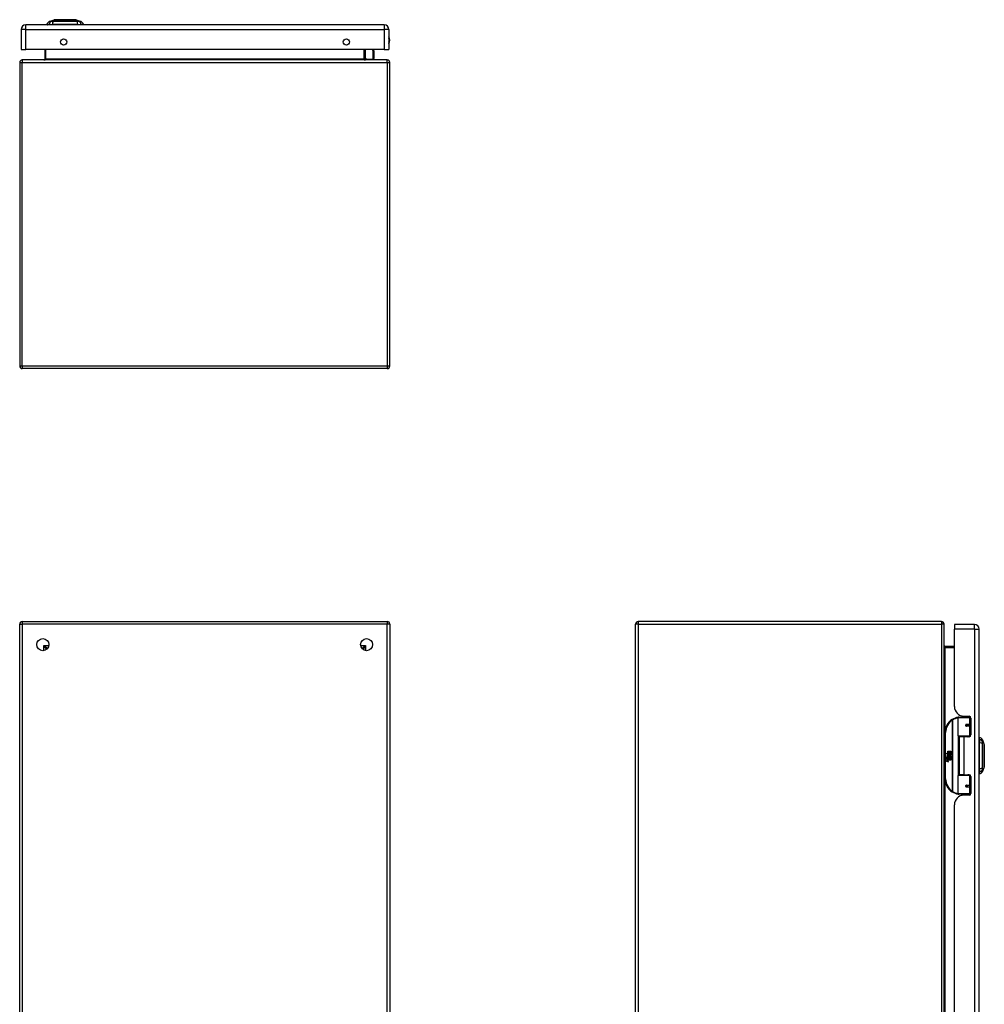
# Model space of a CAD drawing. Header units: inches. Extents: x 12.5 to 98.5, y 6.2 to 70.
# Tile 2 of 5: x 12.5 to 43.8, y 38.1 to 70. Entities that reach past the tile are written whole.
import ezdxf

# ---------------------------------------------------------------- set-up
doc = ezdxf.new("R2010")
doc.units = ezdxf.units.IN
doc.header["$MEASUREMENT"] = 0
doc.layers.add('Visible Edges(ANSI)', color=7, linetype='Continuous', lineweight=25)
doc.layers.add('Visible Tangent Edges(ANSI)', color=7, linetype='Continuous', lineweight=25)

msp = doc.modelspace()

# ---------------------------------------------------------------- linework, layer by layer
at = {"layer": 'Visible Edges(ANSI)'}
for p, q in [((13.48, 69.944), (13.64, 70.007)), ((14.354, 70.007), (14.513, 69.944)), ((12.573, 69.69), (12.573, 69.036)), ((24.345, 69.836), (12.719, 69.836)), ((13.474, 69.852), (13.406, 69.852)), ((13.474, 69.852), (13.585, 69.852)), ((14.408, 69.852), (13.585, 69.852)), ((14.408, 69.852), (14.519, 69.852)), ((14.587, 69.852), (14.519, 69.852)), ((24.491, 69.69), (24.491, 69.036)), ((12.573, 69.036), (12.719, 69.036)), ((24.345, 69.036), (12.719, 69.036)), ((13.335, 69.036), (13.335, 68.733)), ((23.709, 68.733), (23.709, 69.036)), ((23.993, 69.036), (24.004, 68.979)), ((24.004, 68.976), (24.004, 68.752)), ((24.345, 69.036), (24.491, 69.036)), ((12.522, 68.618), (12.522, 58.786)), ((24.438, 68.702), (12.606, 68.702)), ((23.755, 68.738), (23.715, 68.777)), ((23.768, 68.732), (23.985, 68.732)), ((24.522, 58.786), (24.522, 68.618)), ((24.438, 58.702), (12.606, 58.702)), ((12.522, 26.589), (12.522, 50.421)), ((12.606, 50.505), (24.438, 50.505)), ((24.522, 50.421), (24.522, 26.589)), ((32.495, 26.589), (32.495, 50.421)), ((42.411, 50.505), (32.579, 50.505)), ((42.495, 26.589), (42.495, 50.421)), ((42.829, 50.407), (42.829, 50.261)), ((43.483, 50.407), (42.829, 50.407)), ((42.829, 47.75), (42.829, 50.261)), ((43.629, 26.75), (43.629, 50.261)), ((13.388, 49.608), (13.388, 49.598)), ((13.429, 49.639), (13.419, 49.639)), ((23.625, 49.639), (23.616, 49.639)), ((23.656, 49.608), (23.656, 49.598)), ((42.829, 49.692), (42.526, 49.692)), ((42.95, 46.802), (42.95, 47.387)), ((42.969, 47.407), (43.299, 47.407)), ((43.074, 47.445), (43.074, 47.407)), ((43.141, 47.438), (43.307, 47.438)), ((43.2, 47.438), (43.2, 47.407)), ((43.358, 47.407), (43.299, 47.407)), ((43.358, 47.407), (43.359, 47.407)), ((43.366, 47.378), (43.366, 46.831)), ((42.525, 46.907), (42.525, 45.407)), ((43.217, 47.162), (43.217, 47.16)), ((43.222, 47.16), (43.217, 47.16)), ((43.309, 47.162), (43.222, 47.162)), ((43.222, 47.119), (43.309, 47.119)), ((43.224, 47.16), (43.224, 47.162)), ((43.225, 47.121), (43.225, 47.119)), ((43.309, 47.162), (43.366, 47.162)), ((43.366, 47.119), (43.309, 47.119)), ((43.303, 46.786), (42.966, 46.786)), ((43.137, 46.772), (42.984, 46.772)), ((42.984, 46.772), (42.984, 45.541)), ((43.042, 46.786), (43.042, 46.772)), ((43.307, 46.772), (43.137, 46.772)), ((43.233, 46.786), (43.233, 46.772)), ((43.303, 46.786), (43.346, 46.786)), ((43.645, 46.679), (43.645, 46.747)), ((43.645, 46.679), (43.645, 46.568)), ((43.737, 46.673), (43.8, 46.513)), ((42.613, 46.307), (42.645, 46.307)), ((42.613, 46.21), (42.613, 46.307)), ((42.645, 46.307), (42.645, 46.208)), ((42.649, 46.307), (42.681, 46.307)), ((42.649, 46.208), (42.649, 46.307)), ((42.681, 46.307), (42.681, 46.208)), ((42.686, 46.208), (42.686, 46.307)), ((42.686, 46.307), (42.718, 46.307)), ((42.718, 46.307), (42.718, 46.173)), ((43.645, 45.745), (43.645, 46.568)), ((42.565, 46.234), (42.613, 46.21)), ((42.611, 46.191), (42.565, 46.234)), ((42.579, 46.111), (42.607, 46.087)), ((42.579, 46.095), (42.579, 46.111)), ((42.599, 46.082), (42.579, 46.095)), ((42.579, 46.072), (42.599, 46.079)), ((42.579, 46.055), (42.579, 46.072)), ((42.607, 46.069), (42.579, 46.055)), ((42.579, 46.049), (42.634, 46.039)), ((42.579, 46.035), (42.579, 46.049)), ((42.602, 46.031), (42.579, 46.035)), ((42.579, 46.015), (42.614, 46.009)), ((42.579, 46.001), (42.579, 46.015)), ((42.602, 45.997), (42.579, 46.001)), ((42.579, 45.981), (42.614, 45.975)), ((42.579, 45.968), (42.579, 45.981)), ((42.614, 45.961), (42.579, 45.968)), ((42.591, 46.117), (42.582, 46.117)), ((42.597, 46.189), (42.611, 46.191)), ((42.641, 46.157), (42.597, 46.189)), ((42.599, 46.079), (42.599, 46.082)), ((42.603, 46.11), (42.603, 46.147)), ((42.607, 46.087), (42.634, 46.1)), ((42.634, 46.045), (42.607, 46.069)), ((42.612, 46.145), (42.612, 46.121)), ((42.616, 46.208), (42.645, 46.193)), ((42.645, 46.208), (42.616, 46.208)), ((42.634, 46.084), (42.616, 46.076)), ((42.616, 46.076), (42.616, 46.074)), ((42.616, 46.074), (42.634, 46.061)), ((42.619, 46.074), (42.637, 46.082)), ((42.718, 46.074), (42.619, 46.074)), ((42.624, 46.028), (42.624, 46.025)), ((42.634, 46.028), (42.624, 46.028)), ((42.626, 46.07), (42.718, 46.07)), ((42.637, 46.063), (42.626, 46.07)), ((42.629, 46.15), (42.641, 46.157)), ((42.631, 46.024), (42.637, 46.024)), ((42.634, 46.1), (42.634, 46.084)), ((42.634, 46.061), (42.634, 46.045)), ((42.634, 46.039), (42.634, 46.028)), ((42.645, 46.193), (42.635, 46.191)), ((42.635, 46.191), (42.663, 46.171)), ((42.637, 46.104), (42.716, 46.104)), ((42.637, 46.082), (42.637, 46.104)), ((42.637, 46.04), (42.637, 46.063)), ((42.718, 46.04), (42.637, 46.04)), ((42.637, 46.036), (42.718, 46.036)), ((42.637, 46.024), (42.637, 46.036)), ((42.667, 46.141), (42.638, 46.12)), ((42.718, 46.007), (42.638, 46.007)), ((42.681, 46.208), (42.649, 46.208)), ((42.663, 46.171), (42.717, 46.208)), ((42.716, 46.104), (42.667, 46.141)), ((42.717, 46.208), (42.686, 46.208)), ((42.718, 46.173), (42.692, 46.155)), ((42.692, 46.155), (42.718, 46.141)), ((42.718, 46.141), (42.718, 46.074)), ((42.718, 46.07), (42.718, 46.04)), ((42.718, 46.036), (42.718, 46.007)), ((43.645, 45.745), (43.645, 45.634)), ((43.645, 45.566), (43.645, 45.634)), ((43.8, 45.8), (43.737, 45.64)), ((42.95, 44.926), (42.95, 45.511)), ((42.966, 45.527), (43.303, 45.527)), ((43.137, 45.541), (42.984, 45.541)), ((43.042, 45.527), (43.042, 45.541)), ((43.137, 45.541), (43.307, 45.541)), ((43.233, 45.527), (43.233, 45.541)), ((43.346, 45.527), (43.303, 45.527)), ((43.366, 45.482), (43.366, 44.935)), ((43.217, 45.151), (43.217, 45.153)), ((43.217, 45.153), (43.222, 45.153)), ((43.309, 45.194), (43.222, 45.194)), ((43.222, 45.151), (43.309, 45.151)), ((43.224, 45.153), (43.224, 45.151)), ((43.225, 45.192), (43.225, 45.194)), ((43.309, 45.194), (43.366, 45.194)), ((43.366, 45.151), (43.309, 45.151)), ((43.299, 44.907), (42.969, 44.907)), ((43.074, 44.868), (43.074, 44.907)), ((43.307, 44.876), (43.141, 44.876)), ((43.2, 44.876), (43.2, 44.907)), ((43.299, 44.907), (43.358, 44.907)), ((43.359, 44.907), (43.358, 44.907)), ((42.829, 32.447), (42.829, 44.564))]:
    msp.add_line(p, q, dxfattribs=at)
at = {"layer": 'Visible Edges(ANSI)', "flags": 128}
for points in [[(14.352, 70.007), (14.351, 70.007), (14.35, 70.007), (14.348, 70.007), (14.345, 70.007), (14.341, 70.007), (14.336, 70.007), (14.331, 70.007), (14.325, 70.007), (14.318, 70.007), (14.31, 70.007), (14.301, 70.007), (14.292, 70.007), (14.282, 70.007), (14.271, 70.007), (14.26, 70.007), (14.248, 70.007), (14.235, 70.007), (14.222, 70.007), (14.208, 70.007), (14.194, 70.007), (14.179, 70.007), (14.164, 70.007), (14.149, 70.007), (14.133, 70.007), (14.116, 70.007), (14.1, 70.007), (14.083, 70.007), (14.066, 70.007), (14.049, 70.007), (14.031, 70.007), (14.014, 70.007), (13.997, 70.007), (13.979, 70.007), (13.962, 70.007), (13.944, 70.007), (13.927, 70.007), (13.91, 70.007), (13.893, 70.007), (13.877, 70.007), (13.86, 70.007), (13.844, 70.007), (13.829, 70.007), (13.814, 70.007), (13.799, 70.007), (13.785, 70.007), (13.771, 70.007), (13.758, 70.007), (13.745, 70.007), (13.733, 70.007), (13.722, 70.007), (13.711, 70.007), (13.701, 70.007), (13.692, 70.007), (13.683, 70.007), (13.675, 70.007), (13.668, 70.007), (13.662, 70.007), (13.657, 70.007), (13.652, 70.007), (13.648, 70.007), (13.645, 70.007), (13.643, 70.007), (13.642, 70.007), (13.642, 70.007)], [(42.957, 47.402), (42.957, 47.402), (42.956, 47.402), (42.956, 47.402), (42.956, 47.402), (42.956, 47.402), (42.955, 47.402), (42.955, 47.402), (42.955, 47.402), (42.955, 47.402), (42.954, 47.402), (42.954, 47.402), (42.954, 47.401), (42.954, 47.401), (42.953, 47.401), (42.953, 47.401), (42.953, 47.401), (42.953, 47.401), (42.952, 47.401), (42.952, 47.401), (42.952, 47.401), (42.952, 47.401), (42.951, 47.401), (42.951, 47.401), (42.951, 47.401)], [(43.222, 47.119), (43.219, 47.119), (43.217, 47.12), (43.214, 47.121), (43.212, 47.122), (43.209, 47.123), (43.207, 47.125), (43.205, 47.127), (43.203, 47.13), (43.202, 47.132), (43.201, 47.135), (43.201, 47.138), (43.2, 47.141), (43.201, 47.144), (43.201, 47.147), (43.202, 47.149), (43.203, 47.152), (43.205, 47.154), (43.207, 47.156), (43.209, 47.158), (43.212, 47.16), (43.214, 47.161), (43.217, 47.162), (43.219, 47.162), (43.222, 47.162)], [(43.269, 46.772), (43.272, 46.773), (43.275, 46.774), (43.278, 46.775), (43.281, 46.776), (43.284, 46.777), (43.287, 46.778), (43.29, 46.779), (43.293, 46.78), (43.296, 46.781), (43.3, 46.782), (43.303, 46.782), (43.306, 46.783), (43.309, 46.783), (43.312, 46.784), (43.315, 46.784), (43.318, 46.785), (43.321, 46.785), (43.324, 46.786), (43.327, 46.786), (43.331, 46.786), (43.334, 46.786), (43.337, 46.786), (43.34, 46.786), (43.343, 46.786)], [(43.8, 45.801), (43.8, 45.802), (43.8, 45.803), (43.8, 45.805), (43.8, 45.808), (43.8, 45.812), (43.8, 45.817), (43.8, 45.822), (43.8, 45.828), (43.8, 45.836), (43.8, 45.843), (43.8, 45.852), (43.8, 45.861), (43.8, 45.871), (43.8, 45.882), (43.8, 45.893), (43.8, 45.905), (43.8, 45.918), (43.8, 45.931), (43.8, 45.945), (43.8, 45.959), (43.8, 45.974), (43.8, 45.989), (43.8, 46.004), (43.8, 46.02), (43.8, 46.037), (43.8, 46.053), (43.8, 46.07), (43.8, 46.087), (43.8, 46.104), (43.8, 46.122), (43.8, 46.139), (43.8, 46.156), (43.8, 46.174), (43.8, 46.191), (43.8, 46.209), (43.8, 46.226), (43.8, 46.243), (43.8, 46.26), (43.8, 46.276), (43.8, 46.293), (43.8, 46.309), (43.8, 46.324), (43.8, 46.339), (43.8, 46.354), (43.8, 46.368), (43.8, 46.382), (43.8, 46.395), (43.8, 46.408), (43.8, 46.42), (43.8, 46.431), (43.8, 46.442), (43.8, 46.452), (43.8, 46.461), (43.8, 46.47), (43.8, 46.478), (43.8, 46.485), (43.8, 46.491), (43.8, 46.496), (43.8, 46.501), (43.8, 46.505), (43.8, 46.508), (43.8, 46.51), (43.8, 46.511), (43.8, 46.512)], [(43.343, 45.527), (43.34, 45.527), (43.337, 45.527), (43.334, 45.527), (43.331, 45.527), (43.327, 45.527), (43.324, 45.527), (43.321, 45.528), (43.318, 45.528), (43.315, 45.529), (43.312, 45.529), (43.309, 45.53), (43.306, 45.53), (43.303, 45.531), (43.3, 45.531), (43.296, 45.532), (43.293, 45.533), (43.29, 45.534), (43.287, 45.535), (43.284, 45.536), (43.281, 45.537), (43.278, 45.538), (43.275, 45.539), (43.272, 45.54), (43.269, 45.541)], [(43.222, 45.151), (43.219, 45.151), (43.217, 45.151), (43.214, 45.152), (43.212, 45.153), (43.209, 45.155), (43.207, 45.157), (43.205, 45.159), (43.203, 45.161), (43.202, 45.164), (43.201, 45.166), (43.201, 45.169), (43.2, 45.172), (43.201, 45.175), (43.201, 45.178), (43.202, 45.181), (43.203, 45.184), (43.205, 45.186), (43.207, 45.188), (43.209, 45.19), (43.212, 45.191), (43.214, 45.192), (43.217, 45.193), (43.219, 45.194), (43.222, 45.194)], [(42.951, 44.912), (42.951, 44.912), (42.951, 44.912), (42.952, 44.912), (42.952, 44.912), (42.952, 44.912), (42.952, 44.912), (42.953, 44.912), (42.953, 44.912), (42.953, 44.912), (42.953, 44.912), (42.954, 44.912), (42.954, 44.912), (42.954, 44.912), (42.954, 44.912), (42.955, 44.911), (42.955, 44.911), (42.955, 44.911), (42.955, 44.911), (42.956, 44.911), (42.956, 44.911), (42.956, 44.911), (42.956, 44.911), (42.957, 44.911), (42.957, 44.911)]]:
    msp.add_lwpolyline(points, dxfattribs=at)
at = {"layer": 'Visible Edges(ANSI)'}
for centre, radius in [((13.948, 69.286), 0.102), ((23.116, 69.286), 0.102), ((13.272, 49.755), 0.195), ((23.772, 49.755), 0.195), ((43.222, 47.141), 0.0197), ((43.222, 45.172), 0.0197)]:
    msp.add_circle(centre, radius, dxfattribs=at)
for centre, radius, start, end in [((13.523, 69.834), 0.118, 111.2505, 171.3991), ((13.642, 70.002), 0.00492, 90.2088, 111.2505), ((14.352, 70.002), 0.00492, 68.7495, 89.7912), ((14.47, 69.834), 0.118, 8.6009, 68.7495), ((12.719, 69.69), 0.146, 90, 180), ((13.465, 69.86), 0.0394, 191.537, 216.8699), ((14.528, 69.86), 0.0394, 323.1301, 348.463), ((24.345, 69.69), 0.146, 0, 90), ((24.338, 69.344), 0.188, 324.6864, 35.3136), ((23.985, 68.976), 0.0197, 0, 10.9409), ((12.606, 68.618), 0.084, 90, 180), ((13.304, 68.733), 0.031, 270, 0), ((23.729, 68.791), 0.0197, 180, 225), ((23.74, 68.733), 0.031, 180, 270), ((23.768, 68.752), 0.0197, 225, 270), ((23.985, 68.752), 0.0197, 270, 0), ((24.438, 68.618), 0.084, 0, 90), ((12.606, 58.786), 0.084, 180, 270), ((24.438, 58.786), 0.084, 270, 0), ((12.606, 50.421), 0.084, 90, 180), ((24.438, 50.421), 0.084, 0, 90), ((32.579, 50.421), 0.084, 90, 180), ((42.411, 50.421), 0.084, 0, 90), ((43.483, 50.261), 0.146, 0, 90), ((13.419, 49.608), 0.031, 90, 180), ((23.625, 49.608), 0.031, 0, 90), ((42.526, 49.723), 0.031, 180, 270), ((43.141, 47.75), 0.312, 180, 270), ((43.025, 46.907), 0.5, 122.2377, 180), ((43.025, 46.907), 0.5, 98.5081, 122.2377), ((42.969, 47.387), 0.0197, 90, 180), ((43.307, 47.378), 0.0591, 0, 90), ((43.222, 47.141), 0.0217, 279.147, 90), ((42.966, 46.802), 0.0157, 180, 270), ((43.307, 46.831), 0.0591, 270, 0), ((43.653, 46.688), 0.0394, 101.537, 126.8699), ((43.627, 46.63), 0.118, 21.2505, 81.3991), ((43.795, 46.512), 0.00492, 0.2088, 21.2505), ((42.64, 46.135), 0.0607, 171.5605, 197.3343), ((42.6, 46.141), 0.0197, 86.5646, 171.5605), ((42.619, 46.128), 0.0307, 154.6784, 202.5609), ((42.6, 46.137), 0.0096, 73.5261, 154.6784), ((42.598, 46.121), 0.0398, 44.1684, 86.5646), ((42.594, 45.986), 0.0465, 57.5992, 80), ((42.594, 45.952), 0.0465, 58.5584, 80.8257), ((42.614, 46.136), 0.0282, 246.1555, 293.8445), ((42.61, 46.128), 0.0168, 19.3797, 82.9975), ((42.617, 46.13), 0.00955, 241.4547, 321.1652), ((42.616, 46.021), 0.0123, 260, 293.5571), ((42.616, 45.987), 0.0123, 259.9922, 293.5487), ((42.619, 45.989), 0.0288, 259, 288.4748), ((42.612, 46.014), 0.0126, 6.03, 57.5992), ((42.612, 45.981), 0.0126, 6.1027, 57.6083), ((42.619, 46.015), 0.006, 293.5571, 6.03), ((42.619, 45.981), 0.006, 293.5487, 6.1027), ((42.62, 46.023), 0.0288, 273.6169, 286.9928), ((42.611, 45.972), 0.0246, 359.6788, 63.9508), ((42.616, 46.13), 0.0109, 321.1652, 19.3797), ((42.611, 46.005), 0.024, 359.4776, 57.4114), ((42.62, 46.124), 0.0152, 293.8445, 355.0802), ((42.605, 46.128), 0.0299, 350.4085, 44.1684), ((42.625, 46.005), 0.0101, 286.9928, 359.4776), ((42.625, 45.972), 0.0105, 288.4748, 359.6788), ((42.605, 46.128), 0.033, 347.079, 43.1785), ((42.614, 46.007), 0.024, 358.7952, 46.5849), ((43.627, 45.683), 0.118, 278.6009, 338.7495), ((43.795, 45.801), 0.00492, 338.7495, 359.7912), ((43.025, 45.407), 0.5, 180, 237.7623), ((42.966, 45.511), 0.0157, 90, 180), ((43.307, 45.482), 0.0591, 0, 90), ((43.653, 45.625), 0.0394, 233.1301, 258.463), ((43.222, 45.172), 0.0217, 270, 80.853), ((43.025, 45.407), 0.5, 237.7623, 261.4919), ((43.141, 44.564), 0.312, 90, 180), ((42.969, 44.926), 0.0197, 180, 270), ((43.307, 44.935), 0.0591, 270, 0)]:
    msp.add_arc(centre, radius, start, end, dxfattribs=at)
at = {"layer": 'Visible Tangent Edges(ANSI)'}
for p, q in [((13.48, 69.944), (13.64, 70.007)), ((12.719, 69.69), (12.573, 69.69)), ((12.719, 69.69), (12.719, 69.836)), ((12.719, 69.036), (12.719, 69.69)), ((12.719, 69.69), (24.345, 69.69)), ((24.345, 69.836), (24.345, 69.69)), ((24.345, 69.69), (24.345, 69.036)), ((24.491, 69.69), (24.345, 69.69)), ((13.366, 68.733), (13.366, 69.036)), ((23.678, 69.036), (23.678, 68.733)), ((23.729, 69.036), (23.729, 68.773)), ((23.985, 68.965), (23.972, 69.036)), ((23.985, 68.732), (23.985, 68.965)), ((12.522, 68.618), (12.606, 68.618)), ((12.606, 68.702), (12.606, 68.618)), ((12.606, 68.618), (24.438, 68.618)), ((12.606, 58.786), (12.606, 68.618)), ((13.366, 68.733), (13.335, 68.733)), ((23.678, 68.733), (13.366, 68.733)), ((23.678, 68.733), (23.709, 68.733)), ((23.729, 68.773), (23.768, 68.732)), ((24.438, 68.618), (24.438, 68.702)), ((24.438, 68.618), (24.522, 68.618)), ((24.438, 68.618), (24.438, 58.786)), ((12.522, 58.786), (12.606, 58.786)), ((12.606, 58.786), (12.606, 58.702)), ((12.606, 58.786), (24.438, 58.786)), ((24.438, 58.786), (24.438, 58.702)), ((24.438, 58.786), (24.522, 58.786)), ((12.522, 50.421), (12.606, 50.421)), ((12.606, 50.505), (12.606, 50.421)), ((24.438, 50.421), (12.606, 50.421)), ((12.606, 50.421), (12.606, 26.589)), ((24.438, 50.505), (24.438, 50.421)), ((24.522, 50.421), (24.438, 50.421)), ((24.438, 26.589), (24.438, 50.421)), ((32.579, 50.421), (32.495, 50.421)), ((32.579, 50.505), (32.579, 50.421)), ((32.579, 50.421), (42.411, 50.421)), ((32.579, 50.421), (32.579, 26.589)), ((42.411, 50.505), (42.411, 50.421)), ((42.411, 50.421), (42.411, 26.589)), ((42.495, 50.421), (42.411, 50.421)), ((43.483, 50.261), (42.829, 50.261)), ((43.483, 50.261), (43.483, 50.407)), ((43.483, 50.261), (43.483, 26.75)), ((43.483, 50.261), (43.629, 50.261)), ((13.304, 49.723), (13.419, 49.639)), ((13.388, 49.608), (13.304, 49.723)), ((13.304, 49.723), (13.465, 49.723)), ((13.304, 49.563), (13.304, 49.723)), ((23.58, 49.723), (23.74, 49.723)), ((23.625, 49.639), (23.74, 49.723)), ((23.74, 49.723), (23.656, 49.608)), ((23.74, 49.723), (23.74, 49.563)), ((42.526, 49.692), (42.526, 49.661)), ((42.526, 49.661), (42.829, 49.661)), ((42.526, 46.938), (42.526, 49.661)), ((42.758, 47.329), (42.769, 47.313)), ((42.769, 47.313), (42.769, 45)), ((42.769, 47.313), (42.772, 47.313)), ((42.772, 45), (42.772, 47.313)), ((43.318, 47.387), (42.95, 47.387)), ((43.318, 47.387), (43.366, 47.387)), ((43.318, 47.387), (43.318, 47.172)), ((43.342, 47.426), (43.342, 47.407)), ((42.525, 46.907), (42.544, 46.907)), ((42.544, 45.407), (42.544, 46.907)), ((43.227, 47.172), (43.318, 47.172)), ((43.318, 47.109), (43.227, 47.109)), ((43.366, 47.172), (43.318, 47.172)), ((43.318, 47.109), (43.318, 46.802)), ((43.318, 47.109), (43.366, 47.109)), ((42.95, 46.802), (43.318, 46.802)), ((42.957, 46.789), (42.957, 45.524)), ((43.137, 46.772), (43.137, 45.541)), ((43.359, 46.802), (43.318, 46.802)), ((43.342, 46.786), (43.342, 46.783)), ((42.544, 45.407), (42.525, 45.407)), ((42.526, 31.635), (42.526, 45.375)), ((43.318, 45.511), (42.95, 45.511)), ((43.318, 45.511), (43.359, 45.511)), ((43.318, 45.511), (43.318, 45.204)), ((43.342, 45.53), (43.342, 45.527)), ((42.769, 45), (42.758, 44.984)), ((42.772, 45), (42.769, 45)), ((43.227, 45.204), (43.318, 45.204)), ((43.318, 45.141), (43.227, 45.141)), ((43.366, 45.204), (43.318, 45.204)), ((43.318, 45.141), (43.318, 44.926)), ((43.318, 45.141), (43.366, 45.141)), ((42.95, 44.926), (43.318, 44.926)), ((43.366, 44.926), (43.318, 44.926)), ((43.342, 44.907), (43.342, 44.887))]:
    msp.add_line(p, q, dxfattribs=at)
at = {"layer": 'Visible Tangent Edges(ANSI)', "flags": 128}
for points in [[(13.557, 69.946), (13.548, 69.946), (13.543, 69.946), (13.538, 69.946), (13.532, 69.946), (13.527, 69.946), (13.523, 69.946), (13.518, 69.946), (13.514, 69.945), (13.51, 69.945), (13.506, 69.945), (13.503, 69.945), (13.499, 69.945), (13.496, 69.945), (13.494, 69.945), (13.491, 69.945), (13.489, 69.945), (13.487, 69.945), (13.485, 69.945), (13.483, 69.945), (13.482, 69.945), (13.481, 69.945), (13.481, 69.945), (13.48, 69.944), (13.48, 69.944)], [(13.578, 69.946), (13.577, 69.946), (13.576, 69.946), (13.575, 69.946), (13.574, 69.946), (13.573, 69.946), (13.572, 69.946), (13.571, 69.946), (13.57, 69.946), (13.569, 69.946), (13.568, 69.946), (13.567, 69.946), (13.566, 69.946), (13.565, 69.946), (13.564, 69.946), (13.563, 69.946), (13.563, 69.946), (13.562, 69.946), (13.561, 69.946), (13.56, 69.946), (13.56, 69.946), (13.559, 69.946), (13.558, 69.946), (13.557, 69.946), (13.557, 69.946)], [(13.608, 69.946), (13.607, 69.946), (13.605, 69.946), (13.604, 69.946), (13.603, 69.946), (13.601, 69.946), (13.6, 69.946), (13.599, 69.946), (13.597, 69.946), (13.596, 69.946), (13.595, 69.946), (13.593, 69.946), (13.592, 69.946), (13.591, 69.946), (13.59, 69.946), (13.588, 69.946), (13.587, 69.946), (13.586, 69.946), (13.585, 69.946), (13.584, 69.946), (13.582, 69.946), (13.581, 69.946), (13.58, 69.946), (13.579, 69.946), (13.578, 69.946)], [(14.385, 69.946), (14.352, 69.946), (14.321, 69.946), (14.289, 69.946), (14.258, 69.945), (14.226, 69.945), (14.193, 69.945), (14.161, 69.945), (14.128, 69.945), (14.096, 69.945), (14.063, 69.945), (14.03, 69.945), (13.997, 69.944), (13.964, 69.945), (13.931, 69.945), (13.898, 69.945), (13.865, 69.945), (13.833, 69.945), (13.8, 69.945), (13.768, 69.945), (13.736, 69.945), (13.704, 69.946), (13.673, 69.946), (13.642, 69.946), (13.608, 69.946)], [(13.64, 70.007), (13.64, 70.007), (13.64, 70.007), (13.641, 70.007), (13.642, 70.007), (13.644, 70.007), (13.645, 70.007), (13.647, 70.007), (13.649, 70.007), (13.652, 70.007), (13.655, 70.007), (13.658, 70.007), (13.661, 70.007), (13.665, 70.007), (13.669, 70.007), (13.673, 70.007), (13.677, 70.007), (13.682, 70.007), (13.687, 70.007), (13.692, 70.007), (13.698, 70.007), (13.703, 70.007), (13.709, 70.007), (13.716, 70.007), (13.722, 70.007)], [(13.722, 70.007), (13.724, 70.007), (13.726, 70.007), (13.727, 70.007), (13.729, 70.007), (13.731, 70.007), (13.733, 70.007), (13.735, 70.007), (13.737, 70.007), (13.739, 70.007), (13.741, 70.007), (13.743, 70.007), (13.744, 70.007), (13.746, 70.007), (13.748, 70.007), (13.75, 70.007), (13.752, 70.007), (13.754, 70.007), (13.757, 70.007), (13.759, 70.007), (13.761, 70.007), (13.763, 70.007), (13.765, 70.007), (13.767, 70.007), (13.769, 70.007)], [(13.769, 70.007), (13.785, 70.007), (13.802, 70.007), (13.82, 70.007), (13.838, 70.007), (13.857, 70.007), (13.876, 70.007), (13.895, 70.007), (13.915, 70.007), (13.935, 70.007), (13.955, 70.007), (13.976, 70.007), (13.997, 70.007), (14.017, 70.007), (14.038, 70.007), (14.058, 70.007), (14.078, 70.007), (14.098, 70.007), (14.118, 70.007), (14.137, 70.007), (14.156, 70.007), (14.174, 70.007), (14.191, 70.007), (14.208, 70.007), (14.224, 70.007)], [(14.224, 70.007), (14.226, 70.007), (14.228, 70.007), (14.231, 70.007), (14.233, 70.007), (14.235, 70.007), (14.237, 70.007), (14.239, 70.007), (14.241, 70.007), (14.243, 70.007), (14.245, 70.007), (14.247, 70.007), (14.249, 70.007), (14.251, 70.007), (14.253, 70.007), (14.255, 70.007), (14.257, 70.007), (14.258, 70.007), (14.26, 70.007), (14.262, 70.007), (14.264, 70.007), (14.266, 70.007), (14.268, 70.007), (14.269, 70.007), (14.271, 70.007)], [(14.271, 70.007), (14.278, 70.007), (14.284, 70.007), (14.29, 70.007), (14.296, 70.007), (14.301, 70.007), (14.306, 70.007), (14.311, 70.007), (14.316, 70.007), (14.321, 70.007), (14.325, 70.007), (14.329, 70.007), (14.332, 70.007), (14.336, 70.007), (14.339, 70.007), (14.342, 70.007), (14.344, 70.007), (14.346, 70.007), (14.348, 70.007), (14.35, 70.007), (14.351, 70.007), (14.352, 70.007), (14.353, 70.007), (14.353, 70.007), (14.354, 70.007)], [(14.437, 69.946), (14.435, 69.946), (14.434, 69.946), (14.432, 69.946), (14.431, 69.946), (14.429, 69.946), (14.427, 69.946), (14.425, 69.946), (14.424, 69.946), (14.422, 69.946), (14.42, 69.946), (14.418, 69.946), (14.415, 69.946), (14.413, 69.946), (14.411, 69.946), (14.409, 69.946), (14.406, 69.946), (14.404, 69.946), (14.401, 69.946), (14.399, 69.946), (14.396, 69.946), (14.393, 69.946), (14.391, 69.946), (14.388, 69.946), (14.385, 69.946)], [(14.513, 69.944), (14.513, 69.944), (14.513, 69.945), (14.512, 69.945), (14.511, 69.945), (14.51, 69.945), (14.508, 69.945), (14.507, 69.945), (14.505, 69.945), (14.502, 69.945), (14.5, 69.945), (14.497, 69.945), (14.494, 69.945), (14.491, 69.945), (14.487, 69.945), (14.483, 69.945), (14.479, 69.945), (14.475, 69.946), (14.47, 69.946), (14.466, 69.946), (14.461, 69.946), (14.456, 69.946), (14.45, 69.946), (14.445, 69.946), (14.437, 69.946)], [(43.227, 47.172), (43.223, 47.172), (43.219, 47.171), (43.215, 47.17), (43.211, 47.168), (43.207, 47.166), (43.204, 47.164), (43.201, 47.161), (43.198, 47.157), (43.196, 47.153), (43.195, 47.149), (43.194, 47.145), (43.193, 47.141), (43.194, 47.136), (43.195, 47.132), (43.196, 47.128), (43.198, 47.124), (43.201, 47.121), (43.204, 47.118), (43.207, 47.115), (43.211, 47.113), (43.215, 47.111), (43.219, 47.11), (43.223, 47.11), (43.227, 47.109)], [(43.343, 46.786), (43.338, 46.786), (43.334, 46.786), (43.329, 46.786), (43.324, 46.786), (43.32, 46.786), (43.315, 46.786), (43.31, 46.785), (43.306, 46.785), (43.301, 46.785), (43.296, 46.784), (43.292, 46.784), (43.287, 46.783), (43.282, 46.783), (43.278, 46.782), (43.273, 46.781), (43.269, 46.78), (43.264, 46.78), (43.26, 46.779), (43.255, 46.778), (43.251, 46.777), (43.246, 46.776), (43.242, 46.775), (43.237, 46.774), (43.233, 46.773)], [(43.739, 46.596), (43.739, 46.605), (43.739, 46.61), (43.739, 46.616), (43.739, 46.621), (43.739, 46.626), (43.739, 46.63), (43.738, 46.635), (43.738, 46.639), (43.738, 46.643), (43.738, 46.647), (43.738, 46.65), (43.738, 46.654), (43.738, 46.657), (43.738, 46.66), (43.738, 46.662), (43.738, 46.664), (43.738, 46.666), (43.738, 46.668), (43.738, 46.67), (43.738, 46.671), (43.737, 46.672), (43.737, 46.673), (43.737, 46.673), (43.737, 46.673)], [(43.739, 46.545), (43.739, 46.548), (43.739, 46.551), (43.739, 46.553), (43.739, 46.556), (43.739, 46.559), (43.739, 46.561), (43.739, 46.564), (43.739, 46.566), (43.739, 46.568), (43.739, 46.571), (43.739, 46.573), (43.739, 46.575), (43.739, 46.577), (43.739, 46.58), (43.739, 46.582), (43.739, 46.583), (43.739, 46.585), (43.739, 46.587), (43.739, 46.589), (43.739, 46.591), (43.739, 46.592), (43.739, 46.594), (43.739, 46.595), (43.739, 46.596)], [(43.739, 45.768), (43.739, 45.802), (43.739, 45.833), (43.739, 45.864), (43.738, 45.896), (43.738, 45.927), (43.738, 45.96), (43.738, 45.992), (43.738, 46.025), (43.738, 46.057), (43.738, 46.09), (43.737, 46.123), (43.737, 46.156), (43.737, 46.189), (43.738, 46.222), (43.738, 46.255), (43.738, 46.288), (43.738, 46.321), (43.738, 46.353), (43.738, 46.385), (43.738, 46.417), (43.739, 46.449), (43.739, 46.481), (43.739, 46.512), (43.739, 46.545)], [(43.8, 46.513), (43.8, 46.513), (43.8, 46.513), (43.8, 46.512), (43.8, 46.511), (43.8, 46.51), (43.8, 46.508), (43.8, 46.506), (43.8, 46.504), (43.8, 46.501), (43.8, 46.499), (43.8, 46.495), (43.8, 46.492), (43.8, 46.488), (43.8, 46.485), (43.8, 46.48), (43.8, 46.476), (43.8, 46.471), (43.8, 46.466), (43.8, 46.461), (43.8, 46.455), (43.8, 46.45), (43.8, 46.444), (43.8, 46.438), (43.8, 46.431)], [(43.8, 46.431), (43.8, 46.429), (43.8, 46.428), (43.8, 46.426), (43.8, 46.424), (43.8, 46.422), (43.8, 46.42), (43.8, 46.418), (43.8, 46.416), (43.8, 46.415), (43.8, 46.413), (43.8, 46.411), (43.8, 46.409), (43.8, 46.407), (43.8, 46.405), (43.8, 46.403), (43.8, 46.401), (43.8, 46.399), (43.8, 46.397), (43.8, 46.395), (43.8, 46.393), (43.8, 46.39), (43.8, 46.388), (43.8, 46.386), (43.8, 46.384)], [(43.8, 46.384), (43.8, 46.368), (43.8, 46.351), (43.8, 46.334), (43.8, 46.315), (43.8, 46.297), (43.8, 46.277), (43.8, 46.258), (43.8, 46.238), (43.8, 46.218), (43.8, 46.198), (43.8, 46.177), (43.8, 46.156), (43.8, 46.136), (43.8, 46.115), (43.8, 46.095), (43.8, 46.075), (43.8, 46.055), (43.8, 46.035), (43.8, 46.016), (43.8, 45.997), (43.8, 45.979), (43.8, 45.962), (43.8, 45.945), (43.8, 45.929)], [(43.737, 45.64), (43.737, 45.64), (43.737, 45.641), (43.737, 45.641), (43.738, 45.642), (43.738, 45.643), (43.738, 45.645), (43.738, 45.647), (43.738, 45.649), (43.738, 45.651), (43.738, 45.653), (43.738, 45.656), (43.738, 45.659), (43.738, 45.663), (43.738, 45.666), (43.738, 45.67), (43.738, 45.674), (43.738, 45.678), (43.739, 45.683), (43.739, 45.687), (43.739, 45.692), (43.739, 45.697), (43.739, 45.703), (43.739, 45.708), (43.739, 45.717)], [(43.739, 45.717), (43.739, 45.718), (43.739, 45.719), (43.739, 45.721), (43.739, 45.722), (43.739, 45.724), (43.739, 45.726), (43.739, 45.728), (43.739, 45.73), (43.739, 45.731), (43.739, 45.734), (43.739, 45.736), (43.739, 45.738), (43.739, 45.74), (43.739, 45.742), (43.739, 45.745), (43.739, 45.747), (43.739, 45.749), (43.739, 45.752), (43.739, 45.754), (43.739, 45.757), (43.739, 45.76), (43.739, 45.762), (43.739, 45.765), (43.739, 45.768)], [(43.8, 45.929), (43.8, 45.927), (43.8, 45.925), (43.8, 45.923), (43.8, 45.921), (43.8, 45.918), (43.8, 45.916), (43.8, 45.914), (43.8, 45.912), (43.8, 45.91), (43.8, 45.908), (43.8, 45.906), (43.8, 45.904), (43.8, 45.902), (43.8, 45.9), (43.8, 45.899), (43.8, 45.897), (43.8, 45.895), (43.8, 45.893), (43.8, 45.891), (43.8, 45.889), (43.8, 45.887), (43.8, 45.886), (43.8, 45.884), (43.8, 45.882)], [(43.8, 45.882), (43.8, 45.875), (43.8, 45.869), (43.8, 45.863), (43.8, 45.858), (43.8, 45.852), (43.8, 45.847), (43.8, 45.842), (43.8, 45.837), (43.8, 45.833), (43.8, 45.829), (43.8, 45.825), (43.8, 45.821), (43.8, 45.818), (43.8, 45.814), (43.8, 45.812), (43.8, 45.809), (43.8, 45.807), (43.8, 45.805), (43.8, 45.803), (43.8, 45.802), (43.8, 45.801), (43.8, 45.8), (43.8, 45.8), (43.8, 45.8)], [(43.233, 45.54), (43.237, 45.539), (43.242, 45.538), (43.246, 45.537), (43.251, 45.536), (43.255, 45.535), (43.26, 45.534), (43.264, 45.533), (43.269, 45.533), (43.273, 45.532), (43.278, 45.531), (43.282, 45.531), (43.287, 45.53), (43.292, 45.529), (43.296, 45.529), (43.301, 45.528), (43.306, 45.528), (43.31, 45.528), (43.315, 45.527), (43.32, 45.527), (43.324, 45.527), (43.329, 45.527), (43.334, 45.527), (43.338, 45.527), (43.343, 45.527)], [(43.227, 45.204), (43.223, 45.204), (43.219, 45.203), (43.215, 45.202), (43.211, 45.2), (43.207, 45.198), (43.204, 45.195), (43.201, 45.192), (43.198, 45.189), (43.196, 45.185), (43.195, 45.181), (43.194, 45.177), (43.193, 45.172), (43.194, 45.168), (43.195, 45.164), (43.196, 45.16), (43.198, 45.156), (43.201, 45.152), (43.204, 45.149), (43.207, 45.147), (43.211, 45.145), (43.215, 45.143), (43.219, 45.142), (43.223, 45.141), (43.227, 45.141)]]:
    msp.add_lwpolyline(points, dxfattribs=at)
at = {"layer": 'Visible Tangent Edges(ANSI)'}
for centre, radius, start, end in [((13.642, 70.002), 0.00492, 90.2088, 111.2505), ((24.338, 69.344), 0.168, 335.7439, 24.2561), ((43.025, 46.907), 0.48, 122.2377, 180), ((43.029, 46.907), 0.48, 99.4349, 122.2377), ((43.025, 45.407), 0.48, 180, 237.7623), ((43.029, 45.407), 0.48, 237.7623, 260.5651)]:
    msp.add_arc(centre, radius, start, end, dxfattribs=at)
for centre, major_axis, ratio, start_param, end_param in [((13.584, 69.832), (0.016, 0.117), 0.948273, 0.391156, 1.528426), ((13.622, 69.832), (-0.005, 0.118), 0.314585, 0.249322, 1.386592), ((14.371, 69.832), (0.005, 0.118), 0.314585, 4.896593, 6.033863), ((14.409, 69.832), (-0.016, 0.117), 0.948273, 4.754759, 5.892029), ((23.985, 68.976), (0.0193, 0.0037), 0.526442, 4.610972, 6.283185), ((23.985, 68.976), (0.0197, 0), 0.533433, 4.712389, 6.283185), ((13.304, 68.733), (0.062, 0), 0.5, 4.712389, 6.283185), ((23.74, 68.733), (-0.062, 0), 0.5, 0, 1.570796), ((23.729, 68.791), (-0.0197, 0), 0.91745, 0, 1.570796), ((23.729, 68.791), (-0.0139, -0.0139), 0.852462, 0, 0.864875), ((42.526, 49.723), (0, -0.062), 0.5, 4.712389, 6.283185), ((42.769, 47.313), (-0.0105, 0.0167), 0.161367, 4.610972, 6.283185), ((42.954, 47.382), (-0.0029, 0.0195), 0.187781, 5.698095, 6.283185), ((43.299, 47.387), (0, 0.0197), 0.965926, 4.712389, 6.283185), ((43.358, 47.387), (0, 0.0197), 0.965926, 6.20384, 6.283185), ((43.222, 47.172), (0, -0.00984), 0.476565, 0, 1.570796), ((43.222, 47.109), (0, 0.00984), 0.476565, 4.712389, 6.283185), ((43.309, 47.172), (0, -0.00984), 0.965926, 0, 1.570796), ((43.309, 47.109), (0, 0.00984), 0.965926, 4.712389, 6.283185), ((43.303, 46.802), (0, -0.0157), 0.965926, 0, 1.570796), ((43.625, 46.569), (0.117, -0.016), 0.948273, 0.391156, 1.528426), ((43.625, 46.531), (0.118, 0.005), 0.314585, 0.249322, 1.386592), ((43.625, 45.782), (0.118, -0.005), 0.314585, 4.896593, 6.033863), ((43.625, 45.744), (0.117, 0.016), 0.948273, 4.754759, 5.892029), ((43.303, 45.511), (0, 0.0157), 0.965926, 4.712389, 6.283185), ((42.769, 45), (-0.0105, -0.0167), 0.161367, 0, 1.672214), ((43.222, 45.204), (0, -0.00984), 0.476565, 0, 1.570796), ((43.222, 45.141), (0, 0.00984), 0.476565, 4.712389, 6.283185), ((43.309, 45.204), (0, -0.00984), 0.965926, 0, 1.570796), ((43.309, 45.141), (0, 0.00984), 0.965926, 4.712389, 6.283185), ((42.954, 44.932), (-0.0029, -0.0195), 0.187781, 0, 0.58509), ((43.299, 44.926), (0, -0.0197), 0.965926, 0, 1.570796), ((43.358, 44.926), (0, -0.0197), 0.965926, 0, 0.079346)]:
    msp.add_ellipse(centre, major_axis=major_axis, ratio=ratio, start_param=start_param, end_param=end_param, dxfattribs=at)

doc.saveas('drawing.dxf')
